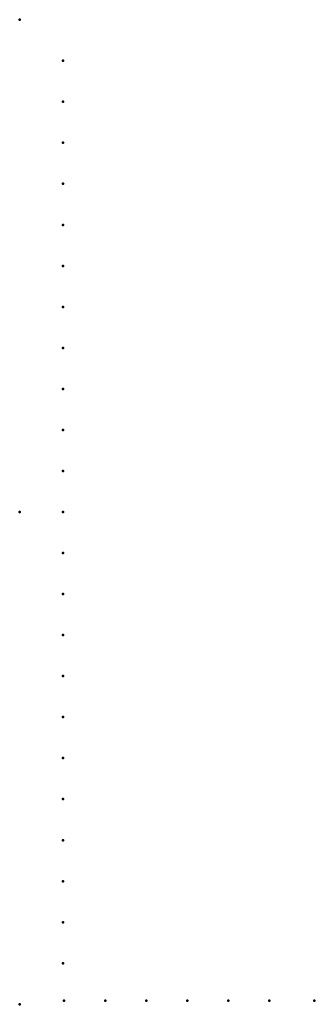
# Model space of a CAD drawing. Header units: millimetres. Extents: x 0 to 239, y -400 to 400.
import ezdxf

# ---------------------------------------------------------------- set-up
doc = ezdxf.new("R2010")
doc.units = ezdxf.units.MM
doc.layers.add('ConnectionPoints', color=7, linetype='Continuous', lineweight=50)

msp = doc.modelspace()

# ---------------------------------------------------------------- linework, layer by layer
at = {"layer": 'ConnectionPoints'}
for p in [(0, 400, 70), (35, 366.63, 70), (35, 333.3, 70), (35, 299.97, 70), (35, 266.64, 70), (35, 233.31, 70), (35, 199.98, 70), (35, 166.65, 70), (35, 133.32, 70), (35, 99.99, 70), (35, 66.66, 70), (35, 33.33, 70), (0, 0), (0, 0, 70), (0, 0, 70), (0, 0, 70), (35, 0, 70), (35, -33.33, 70), (35, -66.66, 70), (35, -99.99, 70), (35, -133.32, 70), (35, -166.65, 70), (35, -199.98, 70), (35, -233.31, 70), (35, -266.64, 70), (35, -299.97, 70), (35, -333.3, 70), (35, -366.63, 70), (0, -400, 70), (36, -397, 70), (69.33, -397, 70), (102.66, -397, 70), (135.99, -397, 70), (169.32, -397, 70), (202.65, -397, 70), (239, -397, 70)]:
    msp.add_point(p, dxfattribs=at)
at = {"layer": 'ConnectionPoints', "extrusion": (0, 1.22465e-16, -1)}
for p in [(35, 366.63, 70), (35, 333.3, 70), (35, 299.97, 70), (35, 266.64, 70), (35, 233.31, 70), (35, 199.98, 70), (35, 166.65, 70), (35, 133.32, 70), (35, 99.99, 70), (35, 66.66, 70), (35, 33.33, 70), (0, 0, 70), (0, 0, 70), (35, 0, 70), (35, -33.33, 70), (35, -66.66, 70), (35, -99.99, 70), (35, -133.32, 70), (35, -166.65, 70), (35, -199.98, 70), (35, -233.31, 70), (35, -266.64, 70), (35, -299.97, 70), (35, -333.3, 70), (35, -366.63, 70), (36, -397, 70), (69.33, -397, 70), (102.66, -397, 70), (135.99, -397, 70), (169.32, -397, 70), (202.65, -397, 70), (239, -397, 70)]:
    msp.add_point(p, dxfattribs=at)
at = {"layer": 'ConnectionPoints', "extrusion": (-1.49976e-32, -1.22465e-16, -1)}
msp.add_point((0, 0), dxfattribs=at)

doc.saveas('drawing.dxf')
